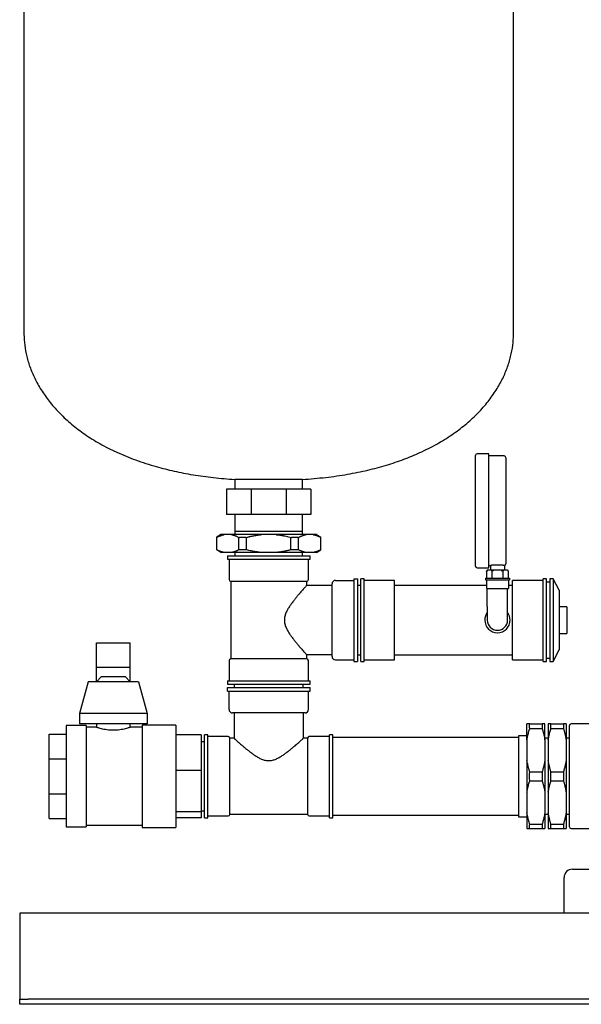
# Model space of a CAD drawing. Header units: millimetres. Extents: x 35 to 1292, y 13 to 964.
# Tile 1 of 4: x 35 to 368, y 13 to 596. Entities that reach past the tile are written whole.
import ezdxf

# ---------------------------------------------------------------- set-up
doc = ezdxf.new("R2010")
doc.units = ezdxf.units.MM

msp = doc.modelspace()

# ---------------------------------------------------------------- linework, layer by layer
at = {"color": 7, "linetype": 'Continuous', "lineweight": 25}
for p, q in [((37.49, 679.99), (37.49, 409.39)), ((327.49, 409.39), (327.49, 679.99)), ((312.99, 338.67), (305.99, 338.67)), ((312.99, 304.94), (312.99, 338.67)), ((304.99, 304.94), (304.99, 337.67)), ((321.99, 337.34), (312.99, 337.34)), ((322.99, 336.34), (322.99, 304.94)), ((162.49, 323.42), (162.49, 317.79)), ((174.84, 323.42), (162.49, 323.42)), ((202.49, 323.42), (174.84, 323.42)), ((202.49, 317.79), (202.49, 323.42)), ((157.49, 317.79), (157.49, 302.79)), ((172.14, 317.79), (157.49, 317.79)), ((172.14, 317.79), (172.14, 302.79)), ((192.85, 317.79), (172.14, 317.79)), ((192.85, 317.79), (192.85, 302.79)), ((207.49, 317.79), (192.85, 317.79)), ((207.49, 317.79), (207.49, 302.79)), ((304.99, 272.2), (304.99, 304.94)), ((312.99, 271.2), (312.99, 304.94)), ((322.99, 304.94), (322.99, 273.53)), ((172.14, 302.79), (157.49, 302.79)), ((162.49, 302.79), (162.49, 290.79)), ((162.49, 302.79), (162.49, 292.79)), ((192.85, 302.79), (172.14, 302.79)), ((207.49, 302.79), (192.85, 302.79)), ((202.49, 290.79), (202.49, 302.79)), ((202.49, 292.79), (202.49, 302.79)), ((162.49, 292.79), (174.84, 292.79)), ((174.84, 292.79), (202.49, 292.79)), ((154.16, 290.79), (151.55, 289.15)), ((151.66, 281.82), (151.66, 289.16)), ((156.08, 290.79), (154.16, 290.79)), ((160.4, 290.79), (156.08, 290.79)), ((178.17, 290.79), (160.4, 290.79)), ((164.82, 281.82), (164.82, 289.16)), ((169.32, 281.82), (169.32, 289.16)), ((186.81, 290.79), (178.17, 290.79)), ((204.58, 290.79), (186.81, 290.79)), ((195.66, 281.82), (195.66, 289.16)), ((200.16, 281.82), (200.16, 289.16)), ((208.9, 290.79), (204.58, 290.79)), ((210.82, 290.79), (208.9, 290.79)), ((210.82, 290.79), (213.32, 289.22)), ((213.32, 281.82), (213.32, 289.16)), ((154.16, 280.19), (151.66, 281.75)), ((156.08, 280.19), (154.16, 280.19)), ((160.4, 280.19), (156.08, 280.19)), ((178.17, 280.19), (160.4, 280.19)), ((162.49, 280.19), (162.49, 278.19)), ((186.81, 280.19), (178.17, 280.19)), ((204.58, 280.19), (186.81, 280.19)), ((202.49, 278.19), (202.49, 280.19)), ((208.9, 280.19), (204.58, 280.19)), ((210.82, 280.19), (208.9, 280.19)), ((210.82, 280.19), (213.43, 281.82)), ((157.99, 278.19), (157.99, 276.19)), ((157.99, 278.19), (182.49, 278.19)), ((157.99, 276.19), (182.49, 276.19)), ((158.99, 276.19), (158.99, 264.19)), ((182.49, 278.19), (206.99, 278.19)), ((182.49, 276.19), (206.99, 276.19)), ((205.99, 264.19), (205.99, 276.19)), ((206.99, 276.19), (206.99, 278.19)), ((305.99, 271.2), (312.99, 271.2)), ((312.06, 269.94), (311.53, 269)), ((311.54, 269), (311.54, 264.94)), ((312.06, 269.94), (312.16, 269.94)), ((312.16, 269.94), (314.14, 269.94)), ((312.99, 272.54), (313.89, 272.54)), ((313.89, 272.54), (313.89, 269.94)), ((314.14, 269.94), (316.02, 269.94)), ((314.76, 269), (314.76, 264.94)), ((316.02, 269.94), (319.96, 269.94)), ((319.96, 269.94), (321.84, 269.94)), ((321.22, 269), (321.22, 264.94)), ((321.84, 269.94), (323.82, 269.94)), ((322.09, 272.54), (322.09, 269.94)), ((323.82, 269.94), (323.92, 269.94)), ((323.92, 269.94), (324.44, 269)), ((324.44, 269), (324.44, 264.94)), ((159.99, 263.19), (159.99, 217.19)), ((159.99, 263.19), (182.49, 263.19)), ((182.49, 263.19), (204.99, 263.19)), ((204.99, 260.69), (204.99, 263.19)), ((221.99, 263.69), (232.99, 263.69)), ((232.99, 264.69), (234.99, 264.69)), ((232.99, 264.69), (232.99, 215.69)), ((234.99, 264.69), (234.99, 215.69)), ((238.99, 264.69), (236.99, 264.69)), ((236.99, 240.19), (236.99, 264.69)), ((238.99, 240.19), (238.99, 264.69)), ((256.99, 263.69), (238.99, 263.69)), ((256.99, 240.19), (256.99, 263.69)), ((310.89, 264.94), (310.89, 263.94)), ((310.89, 264.94), (325.09, 264.94)), ((310.89, 263.94), (325.09, 263.94)), ((311.45, 263.94), (311.45, 258.94)), ((324.53, 263.94), (324.53, 258.94)), ((325.09, 264.94), (325.09, 263.94)), ((344.99, 263.69), (326.99, 263.69)), ((326.99, 240.19), (326.99, 263.69)), ((346.99, 264.69), (344.99, 264.69)), ((344.99, 240.19), (344.99, 264.69)), ((346.99, 240.19), (346.99, 264.69)), ((349.09, 262.65), (346.99, 262.65)), ((350.96, 264.69), (349.09, 264.69)), ((349.09, 264.69), (349.09, 240.19)), ((354.5, 257.85), (350.96, 264.69)), ((350.96, 264.69), (350.96, 240.19)), ((219.99, 260.69), (204.99, 260.69)), ((219.99, 218.69), (219.99, 261.69)), ((236.99, 260.69), (234.99, 260.69)), ((311.45, 260.69), (256.99, 260.69)), ((311.45, 258.94), (324.53, 258.94)), ((311.99, 248.19), (311.99, 258.94)), ((323.99, 248.19), (323.99, 258.94)), ((326.99, 260.69), (324.53, 260.69)), ((354.5, 257.85), (354.5, 240.19)), ((311.99, 248.19), (311.99, 240.19)), ((323.99, 240.19), (323.99, 248.19)), ((359.03, 248.06), (354.5, 248.06)), ((359.03, 248.06), (359.03, 240.19)), ((236.99, 215.69), (236.99, 240.19)), ((238.99, 215.69), (238.99, 240.19)), ((256.99, 216.69), (256.99, 240.19)), ((326.99, 216.69), (326.99, 240.19)), ((344.99, 215.69), (344.99, 240.19)), ((346.99, 215.69), (346.99, 240.19)), ((349.09, 240.19), (349.09, 215.69)), ((350.96, 240.19), (350.96, 215.69)), ((354.5, 240.19), (354.5, 222.53)), ((359.03, 240.19), (359.03, 232.32)), ((354.5, 232.32), (359.03, 232.32)), ((80.42, 226.69), (100.42, 226.69)), ((80.42, 212.28), (80.42, 226.69)), ((100.42, 212.28), (100.42, 226.69)), ((350.96, 215.69), (354.5, 222.53)), ((158.99, 216.19), (158.99, 204.19)), ((182.49, 217.19), (159.99, 217.19)), ((204.99, 217.19), (182.49, 217.19)), ((204.99, 217.19), (204.99, 219.69)), ((219.99, 219.69), (204.99, 219.69)), ((205.99, 204.19), (205.99, 216.19)), ((221.99, 216.69), (232.99, 216.69)), ((234.99, 219.69), (236.99, 219.69)), ((238.99, 216.69), (256.99, 216.69)), ((256.99, 219.69), (326.99, 219.69)), ((326.99, 216.69), (344.99, 216.69)), ((346.99, 217.73), (349.09, 217.73)), ((80.42, 203.69), (80.42, 212.28)), ((80.42, 212.28), (100.42, 212.28)), ((100.42, 203.69), (100.42, 212.28)), ((232.99, 215.69), (234.99, 215.69)), ((236.99, 215.69), (238.99, 215.69)), ((344.99, 215.69), (346.99, 215.69)), ((349.09, 215.69), (350.96, 215.69)), ((83.42, 206.69), (80.42, 203.69)), ((83.42, 206.69), (90.42, 206.69)), ((90.42, 206.69), (97.42, 206.69)), ((100.42, 203.69), (97.42, 206.69)), ((157.99, 204.19), (157.99, 202.19)), ((157.99, 204.19), (182.49, 204.19)), ((182.49, 204.19), (206.99, 204.19)), ((206.99, 202.19), (206.99, 204.19)), ((75.42, 203.69), (70.42, 184.94)), ((105.42, 203.69), (75.42, 203.69)), ((105.42, 203.69), (110.42, 184.94)), ((157.99, 202.19), (182.49, 202.19)), ((157.99, 200.19), (206.99, 200.19)), ((157.99, 198.19), (157.99, 200.19)), ((161.99, 202.19), (161.99, 200.19)), ((182.49, 202.19), (206.99, 202.19)), ((202.99, 200.19), (202.99, 202.19)), ((206.99, 198.19), (206.99, 200.19)), ((157.99, 198.19), (206.99, 198.19)), ((158.99, 187.19), (158.99, 198.19)), ((205.99, 187.19), (205.99, 198.19)), ((110.42, 184.94), (70.42, 184.94)), ((70.42, 184.94), (70.42, 178.69)), ((110.42, 184.94), (110.42, 178.69)), ((203.99, 185.19), (160.99, 185.19)), ((161.99, 185.19), (161.99, 170.19)), ((202.99, 185.19), (202.99, 170.19)), ((74.42, 177.69), (62.42, 177.69)), ((62.42, 177.69), (62.42, 136.21)), ((110.42, 178.69), (70.42, 178.69)), ((74.42, 177.69), (74.42, 136.21)), ((80.42, 176.69), (74.42, 176.69)), ((80.42, 178.69), (80.42, 176.69)), ((100.42, 176.69), (100.42, 178.69)), ((107.49, 176.69), (100.42, 176.69)), ((127.49, 178.05), (107.49, 178.05)), ((107.49, 178.05), (107.49, 175.74)), ((107.49, 175.74), (107.49, 117.33)), ((127.49, 178.05), (127.49, 175.74)), ((127.49, 175.74), (127.49, 117.33)), ((335.49, 169.31), (335.49, 178.69)), ((337.11, 178.69), (344.47, 178.69)), ((337.11, 176.09), (344.47, 176.09)), ((346.09, 169.31), (346.09, 178.69)), ((348.09, 178.69), (348.09, 175.22)), ((348.09, 175.22), (348.09, 169.31)), ((349.71, 178.69), (357.07, 178.69)), ((349.71, 176.09), (357.07, 176.09)), ((358.69, 178.69), (358.69, 169.31)), ((360.69, 147.69), (360.69, 177.69)), ((373.69, 178.69), (361.69, 178.69)), ((52.42, 172.69), (62.42, 172.69)), ((52.42, 158.04), (52.42, 172.69)), ((142.49, 172.18), (127.49, 172.18)), ((142.49, 172.18), (142.49, 151.15)), ((146.49, 172.19), (144.49, 172.19)), ((144.49, 147.69), (144.49, 172.19)), ((146.49, 147.69), (146.49, 172.19)), ((158.49, 171.19), (146.49, 171.19)), ((161.99, 170.19), (159.49, 170.19)), ((159.49, 147.69), (159.49, 170.19)), ((205.49, 170.19), (202.99, 170.19)), ((205.49, 170.19), (205.49, 147.69)), ((218.49, 171.19), (206.49, 171.19)), ((220.49, 172.19), (218.49, 172.19)), ((218.49, 147.69), (218.49, 172.19)), ((220.49, 147.69), (220.49, 172.19)), ((330.49, 170.69), (220.49, 170.69)), ((335.49, 171.69), (330.49, 171.69)), ((330.49, 171.69), (330.49, 159.69)), ((335.49, 169.31), (335.49, 157.07)), ((348.09, 170.19), (346.09, 170.19)), ((346.09, 169.31), (346.09, 157.07)), ((348.09, 169.31), (348.09, 157.07)), ((360.69, 170.19), (358.69, 170.19)), ((358.69, 169.31), (358.69, 157.07)), ((144.49, 168.19), (142.49, 168.19)), ((52.42, 137.33), (52.42, 158.04)), ((52.42, 158.04), (62.42, 158.04)), ((330.49, 159.69), (330.49, 123.69)), ((335.49, 157.07), (335.49, 138.31)), ((346.09, 157.07), (346.09, 138.31)), ((348.09, 157.07), (348.09, 138.31)), ((358.69, 157.07), (358.69, 138.31)), ((142.49, 151.15), (127.49, 151.15)), ((142.49, 151.15), (142.49, 126.65)), ((144.49, 123.19), (144.49, 147.69)), ((146.49, 123.19), (146.49, 147.69)), ((159.49, 125.19), (159.49, 147.69)), ((205.49, 147.69), (205.49, 125.19)), ((218.49, 123.19), (218.49, 147.69)), ((220.49, 123.19), (220.49, 147.69)), ((337.11, 150.29), (344.47, 150.29)), ((349.71, 150.29), (357.07, 150.29)), ((360.69, 117.69), (360.69, 147.69)), ((337.11, 145.09), (344.47, 145.09)), ((349.71, 145.09), (357.07, 145.09)), ((52.42, 122.69), (52.42, 137.33)), ((52.42, 137.33), (62.42, 137.33)), ((62.42, 136.21), (62.42, 117.69)), ((74.42, 136.21), (74.42, 117.69)), ((335.49, 138.31), (335.49, 126.07)), ((346.09, 138.31), (346.09, 126.07)), ((348.09, 138.31), (348.09, 126.07)), ((358.69, 138.31), (358.69, 126.07)), ((52.42, 122.69), (62.42, 122.69)), ((142.49, 126.65), (127.49, 126.65)), ((142.49, 123.19), (127.49, 123.19)), ((142.49, 127.19), (144.49, 127.19)), ((142.49, 126.65), (142.49, 123.19)), ((144.49, 123.19), (146.49, 123.19)), ((146.49, 124.19), (158.49, 124.19)), ((159.49, 125.19), (205.49, 125.19)), ((206.49, 124.19), (218.49, 124.19)), ((218.49, 123.19), (220.49, 123.19)), ((220.49, 124.69), (330.49, 124.69)), ((330.49, 123.69), (335.49, 123.69)), ((335.49, 126.07), (335.49, 116.69)), ((346.09, 126.07), (346.09, 116.69)), ((346.09, 125.19), (348.09, 125.19)), ((348.09, 126.07), (348.09, 116.69)), ((358.69, 126.07), (358.69, 116.69)), ((358.69, 125.19), (360.69, 125.19)), ((62.42, 117.69), (74.42, 117.69)), ((74.42, 118.69), (107.49, 118.69)), ((107.49, 117.33), (127.49, 117.33)), ((337.11, 119.29), (344.47, 119.29)), ((337.11, 116.69), (344.47, 116.69)), ((349.71, 119.29), (357.07, 119.29)), ((349.71, 116.69), (357.07, 116.69)), ((361.69, 116.69), (373.69, 116.69)), ((357.44, 66.69), (357.44, 87.69)), ((362.44, 92.69), (382.64, 92.69)), ((834.94, 66.69), (34.94, 66.69)), ((34.94, 66.69), (34.94, 61.69)), ((34.94, 61.69), (34.94, 17.69)), ((34.94, 17.69), (34.94, 15.69)), ((34.94, 12.69), (34.94, 15.69)), ((34.94, 15.69), (39.94, 15.69)), ((39.94, 12.69), (34.94, 12.69)), ((829.94, 15.69), (39.94, 15.69)), ((829.94, 12.69), (39.94, 12.69))]:
    msp.add_line(p, q, dxfattribs=at)
for centre, radius, start, end in [((305.99, 337.67), 1, 90, 180), ((321.99, 336.34), 1, 0, 90), ((305.99, 272.2), 1, 180, 270), ((159.99, 264.19), 1, 180, 270), ((204.99, 264.19), 1, 270, 0), ((221.99, 261.69), 2, 90, 180), ((317.99, 240.19), 7.5, 143.1301, 180), ((317.99, 240.19), 7.5, 180, 0), ((317.99, 240.19), 6, 180, 270), ((317.99, 240.19), 6, 270, 0), ((317.99, 240.19), 7.5, 0, 36.8699), ((159.99, 216.19), 1, 90, 180), ((204.99, 216.19), 1, 360, 90), ((221.99, 218.69), 2, 180, 270), ((160.99, 187.19), 2, 180, 270), ((203.99, 187.19), 2, 270, 0), ((361.69, 177.69), 1, 90, 180), ((158.49, 170.19), 1, 0, 90), ((206.49, 170.19), 1, 90, 180), ((158.49, 125.19), 1, 270, 0), ((206.49, 125.19), 1, 180, 270), ((361.69, 117.69), 1, 180, 270), ((362.44, 87.69), 5, 90, 180)]:
    msp.add_arc(centre, radius, start, end, dxfattribs=at)
for points, knots in [([(37.49, 409.39), (37.57, 407.23), (37.74, 402.8), (39.05, 396.1), (41.17, 389.25), (44.21, 382.34), (48.17, 375.48), (53.06, 368.75), (58.89, 362.23), (65.73, 355.95), (73.61, 349.99), (82.56, 344.41), (92.62, 339.31), (103.8, 334.74), (115.18, 331.1), (126.57, 328.26), (137.85, 326.1), (149.9, 324.41), (158.21, 323.76), (162.49, 323.42)], [0, 0, 0, 0, 0.0390028, 0.0799687, 0.1230441, 0.1683985, 0.2162355, 0.2658719, 0.3184124, 0.3741728, 0.4335095, 0.4968163, 0.5645194, 0.6370728, 0.714953, 0.7802079, 0.8493008, 0.9224809, 1, 1, 1, 1]), ([(202.49, 323.42), (207.1, 323.79), (216.03, 324.5), (228.95, 326.4), (240.97, 328.82), (252.11, 331.79), (262.41, 335.24), (272.37, 339.34), (281.92, 344.14), (290.93, 349.69), (298.86, 355.63), (305.8, 361.94), (311.76, 368.54), (316.74, 375.36), (320.74, 382.27), (323.8, 389.2), (325.92, 396.07), (327.24, 402.79), (327.41, 407.23), (327.49, 409.39)], [0, 0, 0, 0, 0.08352, 0.1620035, 0.2357672, 0.3051241, 0.3703813, 0.431839, 0.4997825, 0.5633067, 0.6228395, 0.6787764, 0.732519, 0.783228, 0.831195, 0.8766666, 0.919848, 0.96091, 1, 1, 1, 1]), ([(151.66, 289.16), (151.78, 289.22), (152.03, 289.35), (152.4, 289.53), (152.76, 289.7), (153.13, 289.87), (153.49, 290.02), (153.92, 290.18), (154.42, 290.36), (154.97, 290.53), (155.53, 290.67), (155.9, 290.75), (156.08, 290.79)], [0, 0, 0, 0, 0.085137, 0.169535, 0.253266, 0.336402, 0.419022, 0.501207, 0.627393, 0.75234, 0.876414, 1, 1, 1, 1]), ([(160.4, 290.79), (160.51, 290.77), (160.72, 290.72), (161.04, 290.65), (161.36, 290.57), (161.67, 290.48), (161.99, 290.38), (162.31, 290.27), (162.77, 290.11), (163.36, 289.87), (164.09, 289.54), (164.58, 289.28), (164.82, 289.16)], [0, 0, 0, 0, 0.070882, 0.141864, 0.21302, 0.284423, 0.356144, 0.428251, 0.500812, 0.664927, 0.831123, 1, 1, 1, 1]), ([(164.82, 289.16), (165.01, 289.17), (165.39, 289.19), (165.95, 289.21), (166.51, 289.22), (167.26, 289.23), (168.2, 289.21), (168.95, 289.18), (169.32, 289.16)], [0, 0, 0, 0, 0.125139, 0.250099, 0.37501, 0.500005, 0.749902, 1, 1, 1, 1]), ([(169.32, 289.16), (169.57, 289.22), (170.07, 289.35), (170.8, 289.53), (171.54, 289.71), (172.27, 289.87), (173, 290.02), (173.86, 290.18), (174.84, 290.36), (175.95, 290.53), (177.06, 290.67), (177.8, 290.75), (178.17, 290.79)], [0, 0, 0, 0, 0.085319, 0.169885, 0.253771, 0.33705, 0.419801, 0.502105, 0.628012, 0.752717, 0.876586, 1, 1, 1, 1]), ([(186.81, 290.79), (187.02, 290.77), (187.45, 290.72), (188.09, 290.65), (188.72, 290.57), (189.36, 290.48), (190, 290.38), (190.64, 290.27), (191.55, 290.1), (192.74, 289.87), (194.2, 289.53), (195.17, 289.28), (195.66, 289.16)], [0, 0, 0, 0, 0.071073, 0.142242, 0.21358, 0.285162, 0.357059, 0.429339, 0.502072, 0.665765, 0.831543, 1, 1, 1, 1]), ([(195.66, 289.16), (195.84, 289.17), (196.22, 289.19), (196.78, 289.21), (197.34, 289.22), (198.09, 289.23), (199.03, 289.21), (199.78, 289.18), (200.16, 289.16)], [0, 0, 0, 0, 0.125139, 0.250099, 0.37501, 0.500005, 0.749902, 1, 1, 1, 1]), ([(200.16, 289.16), (200.28, 289.22), (200.53, 289.35), (200.89, 289.53), (201.26, 289.7), (201.63, 289.87), (201.99, 290.02), (202.42, 290.18), (202.91, 290.36), (203.47, 290.53), (204.02, 290.67), (204.39, 290.75), (204.58, 290.79)], [0, 0, 0, 0, 0.085137, 0.169535, 0.253266, 0.336402, 0.419022, 0.501207, 0.627393, 0.75234, 0.876414, 1, 1, 1, 1]), ([(208.9, 290.79), (209.01, 290.77), (209.22, 290.72), (209.54, 290.65), (209.85, 290.57), (210.17, 290.48), (210.49, 290.38), (210.81, 290.27), (211.27, 290.11), (211.86, 289.87), (212.59, 289.54), (213.08, 289.28), (213.32, 289.16)], [0, 0, 0, 0, 0.070882, 0.141864, 0.21302, 0.284423, 0.356144, 0.428251, 0.500812, 0.664927, 0.831123, 1, 1, 1, 1]), ([(156.08, 280.19), (155.97, 280.21), (155.76, 280.25), (155.45, 280.32), (155.13, 280.41), (154.81, 280.5), (154.49, 280.6), (154.17, 280.7), (153.71, 280.87), (153.12, 281.11), (152.39, 281.44), (151.9, 281.69), (151.66, 281.82)], [0, 0, 0, 0, 0.070882, 0.141864, 0.21302, 0.284423, 0.356144, 0.428251, 0.500812, 0.664927, 0.831123, 1, 1, 1, 1]), ([(164.82, 281.82), (164.7, 281.75), (164.45, 281.62), (164.09, 281.44), (163.72, 281.27), (163.35, 281.11), (162.99, 280.96), (162.56, 280.79), (162.07, 280.62), (161.51, 280.45), (160.96, 280.3), (160.59, 280.22), (160.4, 280.19)], [0, 0, 0, 0, 0.085137, 0.169535, 0.253266, 0.336402, 0.419022, 0.501207, 0.627393, 0.75234, 0.876414, 1, 1, 1, 1]), ([(169.32, 281.82), (169.14, 281.81), (168.76, 281.79), (168.2, 281.77), (167.64, 281.75), (166.89, 281.75), (165.95, 281.76), (165.2, 281.8), (164.82, 281.82)], [0, 0, 0, 0, 0.125139, 0.250099, 0.37501, 0.500005, 0.749902, 1, 1, 1, 1]), ([(178.17, 280.19), (177.96, 280.21), (177.53, 280.25), (176.89, 280.32), (176.26, 280.41), (175.62, 280.5), (174.98, 280.6), (174.34, 280.71), (173.43, 280.87), (172.24, 281.11), (170.78, 281.44), (169.81, 281.69), (169.32, 281.82)], [0, 0, 0, 0, 0.071073, 0.142242, 0.21358, 0.285162, 0.357059, 0.429339, 0.502072, 0.665765, 0.831543, 1, 1, 1, 1]), ([(195.66, 281.82), (195.41, 281.75), (194.92, 281.62), (194.18, 281.44), (193.44, 281.27), (192.71, 281.11), (191.98, 280.96), (191.12, 280.79), (190.14, 280.62), (189.03, 280.45), (187.92, 280.3), (187.18, 280.22), (186.81, 280.19)], [0, 0, 0, 0, 0.085319, 0.169885, 0.253771, 0.33705, 0.419801, 0.502105, 0.628012, 0.752717, 0.876586, 1, 1, 1, 1]), ([(200.16, 281.82), (199.97, 281.81), (199.59, 281.79), (199.03, 281.77), (198.47, 281.75), (197.72, 281.75), (196.78, 281.76), (196.03, 281.8), (195.66, 281.82)], [0, 0, 0, 0, 0.125139, 0.250099, 0.37501, 0.500005, 0.749902, 1, 1, 1, 1]), ([(204.58, 280.19), (204.47, 280.21), (204.26, 280.25), (203.94, 280.32), (203.62, 280.41), (203.31, 280.5), (202.99, 280.6), (202.67, 280.7), (202.21, 280.87), (201.62, 281.11), (200.89, 281.44), (200.4, 281.69), (200.16, 281.82)], [0, 0, 0, 0, 0.070882, 0.141864, 0.21302, 0.284423, 0.356144, 0.428251, 0.500812, 0.664927, 0.831123, 1, 1, 1, 1]), ([(213.32, 281.82), (213.2, 281.75), (212.95, 281.62), (212.58, 281.44), (212.22, 281.27), (211.85, 281.11), (211.49, 280.96), (211.06, 280.79), (210.57, 280.62), (210.01, 280.45), (209.45, 280.3), (209.08, 280.22), (208.9, 280.19)], [0, 0, 0, 0, 0.085137, 0.1695354, 0.2532659, 0.3364024, 0.4190224, 0.5012069, 0.6273935, 0.7523402, 0.8764143, 1, 1, 1, 1]), ([(311.54, 269), (311.58, 269.08), (311.66, 269.22), (311.79, 269.43), (311.91, 269.61), (312.04, 269.78), (312.12, 269.89), (312.16, 269.94)], [0, 0, 0, 0, 0.215488, 0.422729, 0.622191, 0.81441, 1, 1, 1, 1]), ([(321.99, 272.55), (321.98, 272.55), (321.95, 272.56), (321.89, 272.56), (321.82, 272.57), (321.74, 272.58), (321.64, 272.59), (321.54, 272.6), (321.4, 272.62), (321.2, 272.64), (320.94, 272.66), (320.65, 272.69), (320.25, 272.72), (319.73, 272.75), (318.79, 272.79), (317.53, 272.81), (316.32, 272.76), (315.47, 272.7), (314.9, 272.65), (314.46, 272.61), (314.19, 272.57), (314.04, 272.56), (313.95, 272.55), (313.9, 272.54), (313.9, 272.54), (313.89, 272.54)], [0, 0, 0, 0, 0.015954, 0.032552, 0.049793, 0.067679, 0.086209, 0.105384, 0.125205, 0.152414, 0.187999, 0.225932, 0.250396, 0.317634, 0.375469, 0.500057, 0.624681, 0.687087, 0.749789, 0.8197, 0.87484, 0.907233, 0.938889, 0.96981, 1, 1, 1, 1]), ([(314.14, 269.94), (314.17, 269.9), (314.24, 269.81), (314.34, 269.67), (314.45, 269.52), (314.55, 269.36), (314.66, 269.19), (314.73, 269.07), (314.76, 269)], [0, 0, 0, 0, 0.1542172, 0.3129618, 0.4766013, 0.6454643, 0.8198439, 1, 1, 1, 1]), ([(314.76, 269), (314.85, 269.08), (315.01, 269.22), (315.27, 269.43), (315.52, 269.61), (315.77, 269.78), (315.94, 269.89), (316.02, 269.94)], [0, 0, 0, 0, 0.215488, 0.422729, 0.622191, 0.81441, 1, 1, 1, 1]), ([(319.96, 269.94), (320.03, 269.9), (320.17, 269.81), (320.38, 269.67), (320.59, 269.52), (320.8, 269.36), (321.01, 269.19), (321.15, 269.07), (321.22, 269)], [0, 0, 0, 0, 0.154217, 0.312962, 0.476601, 0.645464, 0.819844, 1, 1, 1, 1]), ([(321.22, 269), (321.26, 269.08), (321.34, 269.22), (321.47, 269.43), (321.59, 269.61), (321.72, 269.78), (321.8, 269.89), (321.84, 269.94)], [0, 0, 0, 0, 0.215488, 0.422729, 0.622191, 0.81441, 1, 1, 1, 1]), ([(322.09, 272.54), (322.09, 272.54), (322.08, 272.54), (322.07, 272.54), (322.05, 272.54), (322.03, 272.55), (322, 272.55), (321.99, 272.55)], [0, 0, 0, 0, 0.197428, 0.396136, 0.59613, 0.797417, 1, 1, 1, 1]), ([(322.09, 272.54), (322.2, 272.56), (322.45, 272.61), (322.75, 272.85), (322.95, 273.17), (322.98, 273.41), (322.99, 273.53)], [0, 0, 0, 0, 0.241319, 0.5, 0.758681, 1, 1, 1, 1]), ([(323.82, 269.94), (323.85, 269.9), (323.92, 269.81), (324.02, 269.67), (324.13, 269.52), (324.23, 269.36), (324.34, 269.19), (324.41, 269.07), (324.44, 269)], [0, 0, 0, 0, 0.154217, 0.312962, 0.476601, 0.645464, 0.819844, 1, 1, 1, 1]), ([(204.99, 260.69), (204.99, 260.69), (204.99, 260.68), (204.98, 260.67), (204.96, 260.65), (204.94, 260.63), (204.9, 260.59), (204.86, 260.55), (204.82, 260.5), (204.77, 260.44), (204.71, 260.38), (204.64, 260.3), (204.46, 260.1), (204.08, 259.69), (203.4, 258.93), (202.56, 257.99), (201.63, 256.93), (200.57, 255.71), (199.46, 254.4), (198.27, 252.96), (197.22, 251.64), (196.42, 250.59), (195.63, 249.5), (194.7, 248.17), (193.6, 246.36), (192.63, 244.43), (192.05, 242.68), (191.8, 241.22), (191.74, 240.12), (191.82, 239.02), (192.01, 237.95), (192.32, 236.89), (192.84, 235.53), (193.65, 233.91), (194.76, 232.12), (195.67, 230.8), (196.47, 229.73), (197.26, 228.68), (198.31, 227.36), (199.49, 225.93), (200.6, 224.63), (201.64, 223.43), (202.57, 222.37), (203.41, 221.43), (204.09, 220.68), (204.49, 220.24), (204.7, 220.01), (204.81, 219.89), (204.89, 219.8), (204.95, 219.73), (204.98, 219.69), (204.99, 219.69), (204.99, 219.69)], [0, 0, 0, 0, 0.005619, 0.011247, 0.016883, 0.022532, 0.028193, 0.033869, 0.039561, 0.045272, 0.051002, 0.056754, 0.062529, 0.093238, 0.125246, 0.155619, 0.187967, 0.217615, 0.250268, 0.281655, 0.312937, 0.332698, 0.344125, 0.375392, 0.406831, 0.438207, 0.469557, 0.485493, 0.500978, 0.516334, 0.532191, 0.547297, 0.563568, 0.594812, 0.626129, 0.657214, 0.668201, 0.68828, 0.719497, 0.750745, 0.783144, 0.812603, 0.844826, 0.875095, 0.906999, 0.937615, 0.94816, 0.958632, 0.969042, 0.979399, 0.989715, 1, 1, 1, 1]), ([(90.42, 174.91), (89.76, 174.92), (88.44, 174.95), (86.55, 175.16), (84.82, 175.46), (83.3, 175.81), (82.06, 176.16), (81.12, 176.45), (80.58, 176.63), (80.36, 176.71), (80.42, 176.69), (80.42, 176.69)], [0, 0, 0, 0, 0.124879, 0.250174, 0.374911, 0.500207, 0.625168, 0.749993, 0.87517, 0.999704, 1, 1, 1, 1]), ([(100.42, 176.69), (100.42, 176.69), (100.49, 176.71), (100.26, 176.63), (99.72, 176.45), (98.78, 176.16), (97.53, 175.81), (96.02, 175.46), (94.29, 175.16), (92.4, 174.95), (91.08, 174.92), (90.42, 174.91)], [0, 0, 0, 0, 0.000145, 0.124769, 0.250045, 0.375241, 0.500058, 0.625419, 0.749974, 0.875187, 1, 1, 1, 1]), ([(337.11, 178.69), (337.04, 178.69), (336.9, 178.69), (336.71, 178.69), (336.52, 178.69), (336.34, 178.69), (336.14, 178.69), (335.91, 178.69), (335.68, 178.69), (335.55, 178.69), (335.49, 178.69)], [0, 0, 0, 0, 0.101793, 0.202742, 0.302922, 0.402409, 0.501287, 0.6691, 0.835169, 1, 1, 1, 1]), ([(335.49, 169.31), (335.52, 169.5), (335.58, 169.88), (335.69, 170.45), (335.8, 171.01), (335.92, 171.59), (336.04, 172.16), (336.22, 172.91), (336.46, 173.85), (336.77, 174.97), (337, 175.71), (337.11, 176.09)], [0, 0, 0, 0, 0.082774, 0.165787, 0.249104, 0.332792, 0.416913, 0.501527, 0.6657, 0.831739, 1, 1, 1, 1]), ([(337.11, 176.09), (337.1, 176.21), (337.08, 176.46), (337.06, 176.83), (337.05, 177.2), (337.05, 177.57), (337.06, 177.94), (337.08, 178.32), (337.1, 178.56), (337.11, 178.69)], [0, 0, 0, 0, 0.143257, 0.286114, 0.428731, 0.571269, 0.713886, 0.856743, 1, 1, 1, 1]), ([(346.09, 178.69), (346.06, 178.69), (346, 178.69), (345.89, 178.69), (345.78, 178.69), (345.66, 178.69), (345.54, 178.69), (345.36, 178.69), (345.12, 178.69), (344.81, 178.69), (344.58, 178.69), (344.47, 178.69)], [0, 0, 0, 0, 0.082557, 0.165356, 0.248463, 0.331942, 0.415856, 0.500267, 0.664868, 0.831326, 1, 1, 1, 1]), ([(344.47, 178.69), (344.48, 178.56), (344.5, 178.32), (344.52, 177.94), (344.53, 177.57), (344.53, 177.2), (344.52, 176.83), (344.5, 176.46), (344.48, 176.21), (344.47, 176.09)], [0, 0, 0, 0, 0.143257, 0.286114, 0.428731, 0.571269, 0.713886, 0.856743, 1, 1, 1, 1]), ([(344.47, 176.09), (344.54, 175.86), (344.68, 175.41), (344.87, 174.73), (345.06, 174.05), (345.24, 173.38), (345.45, 172.56), (345.67, 171.57), (345.9, 170.44), (346.03, 169.69), (346.09, 169.31)], [0, 0, 0, 0, 0.101872, 0.202893, 0.303138, 0.402686, 0.501619, 0.669297, 0.835256, 1, 1, 1, 1]), ([(349.71, 178.69), (349.64, 178.69), (349.5, 178.69), (349.31, 178.69), (349.12, 178.69), (348.94, 178.69), (348.74, 178.69), (348.51, 178.69), (348.28, 178.69), (348.15, 178.69), (348.09, 178.69)], [0, 0, 0, 0, 0.101793, 0.202742, 0.302922, 0.402409, 0.501287, 0.6691, 0.835169, 1, 1, 1, 1]), ([(348.09, 169.31), (348.12, 169.5), (348.18, 169.88), (348.29, 170.44), (348.4, 171.01), (348.52, 171.58), (348.64, 172.15), (348.82, 172.9), (349.06, 173.84), (349.37, 174.96), (349.6, 175.71), (349.71, 176.09)], [0, 0, 0, 0, 0.082557, 0.165356, 0.248463, 0.331942, 0.415856, 0.500267, 0.664868, 0.831326, 1, 1, 1, 1]), ([(349.65, 177.39), (349.65, 177.5), (349.66, 177.71), (349.67, 178.04), (349.69, 178.36), (349.7, 178.58), (349.71, 178.69)], [0, 0, 0, 0, 0.2499117, 0.4997402, 0.7496987, 1, 1, 1, 1]), ([(358.69, 178.69), (358.66, 178.69), (358.6, 178.69), (358.49, 178.69), (358.38, 178.69), (358.26, 178.69), (358.14, 178.69), (357.96, 178.69), (357.72, 178.69), (357.41, 178.69), (357.18, 178.69), (357.07, 178.69)], [0, 0, 0, 0, 0.082557, 0.165356, 0.248463, 0.331942, 0.415856, 0.500267, 0.664868, 0.831326, 1, 1, 1, 1]), ([(357.07, 178.69), (357.08, 178.56), (357.1, 178.32), (357.12, 177.94), (357.13, 177.57), (357.13, 177.2), (357.12, 176.83), (357.1, 176.46), (357.08, 176.21), (357.07, 176.09)], [0, 0, 0, 0, 0.1432567, 0.2861141, 0.4287314, 0.5712686, 0.7138859, 0.8567433, 1, 1, 1, 1]), ([(357.07, 176.09), (357.14, 175.86), (357.28, 175.41), (357.47, 174.73), (357.66, 174.06), (357.84, 173.38), (358.04, 172.56), (358.27, 171.58), (358.5, 170.44), (358.63, 169.69), (358.69, 169.31)], [0, 0, 0, 0, 0.101793, 0.202742, 0.302922, 0.402409, 0.501287, 0.6691, 0.835169, 1, 1, 1, 1]), ([(161.99, 170.19), (161.99, 170.19), (161.99, 170.18), (162, 170.17), (162.02, 170.16), (162.05, 170.13), (162.09, 170.1), (162.13, 170.06), (162.18, 170.02), (162.24, 169.96), (162.3, 169.9), (162.38, 169.84), (162.57, 169.66), (162.99, 169.28), (163.75, 168.6), (164.69, 167.76), (165.75, 166.82), (166.96, 165.77), (168.28, 164.65), (169.71, 163.47), (171.04, 162.42), (172.09, 161.62), (173.17, 160.82), (174.51, 159.9), (176.31, 158.79), (178.25, 157.83), (180, 157.24), (181.46, 157), (182.56, 156.94), (183.66, 157.01), (184.73, 157.21), (185.79, 157.51), (187.15, 158.03), (188.76, 158.85), (190.55, 159.95), (191.87, 160.87), (192.95, 161.66), (194, 162.46), (195.32, 163.51), (196.75, 164.69), (198.05, 165.79), (199.25, 166.84), (200.31, 167.77), (201.24, 168.61), (202, 169.28), (202.44, 169.68), (202.67, 169.9), (202.79, 170), (202.88, 170.08), (202.94, 170.14), (202.98, 170.18), (202.99, 170.18), (202.99, 170.19)], [0, 0, 0, 0, 0.005619, 0.011247, 0.016883, 0.022532, 0.028193, 0.033869, 0.039561, 0.045272, 0.051002, 0.056754, 0.062529, 0.093238, 0.125246, 0.155619, 0.187967, 0.217615, 0.250268, 0.281655, 0.312937, 0.332698, 0.344125, 0.375392, 0.406831, 0.438207, 0.469557, 0.485493, 0.500978, 0.516334, 0.532191, 0.547297, 0.563568, 0.594812, 0.626129, 0.657214, 0.668201, 0.68828, 0.719497, 0.750745, 0.783144, 0.812603, 0.844826, 0.875095, 0.906999, 0.937615, 0.94816, 0.958632, 0.969042, 0.979399, 0.989715, 1, 1, 1, 1]), ([(337.11, 150.29), (337.04, 150.51), (336.9, 150.97), (336.71, 151.64), (336.52, 152.32), (336.34, 152.99), (336.14, 153.82), (335.91, 154.8), (335.68, 155.93), (335.55, 156.69), (335.49, 157.07)], [0, 0, 0, 0, 0.101872, 0.202893, 0.303138, 0.402686, 0.501619, 0.669297, 0.835256, 1, 1, 1, 1]), ([(346.09, 157.07), (346.06, 156.88), (346, 156.5), (345.89, 155.93), (345.78, 155.36), (345.66, 154.79), (345.54, 154.22), (345.36, 153.46), (345.12, 152.53), (344.81, 151.41), (344.58, 150.66), (344.47, 150.29)], [0, 0, 0, 0, 0.082774, 0.165787, 0.249104, 0.332792, 0.416913, 0.501527, 0.6657, 0.831739, 1, 1, 1, 1]), ([(349.71, 150.29), (349.64, 150.51), (349.5, 150.96), (349.31, 151.64), (349.12, 152.32), (348.94, 152.99), (348.74, 153.82), (348.51, 154.8), (348.28, 155.93), (348.15, 156.69), (348.09, 157.07)], [0, 0, 0, 0, 0.101793, 0.202742, 0.302922, 0.402409, 0.501287, 0.6691, 0.835169, 1, 1, 1, 1]), ([(358.69, 157.07), (358.66, 156.88), (358.6, 156.5), (358.49, 155.93), (358.38, 155.36), (358.26, 154.79), (358.14, 154.22), (357.96, 153.47), (357.72, 152.53), (357.41, 151.41), (357.18, 150.66), (357.07, 150.29)], [0, 0, 0, 0, 0.082557, 0.165356, 0.248463, 0.331942, 0.415856, 0.500267, 0.664868, 0.831326, 1, 1, 1, 1]), ([(337.11, 145.09), (337.1, 145.34), (337.08, 145.83), (337.06, 146.57), (337.05, 147.32), (337.05, 148.06), (337.06, 148.8), (337.08, 149.54), (337.1, 150.04), (337.11, 150.29)], [0, 0, 0, 0, 0.143257, 0.286114, 0.428731, 0.571269, 0.713886, 0.856743, 1, 1, 1, 1]), ([(344.47, 150.29), (344.48, 150.04), (344.5, 149.54), (344.52, 148.8), (344.53, 148.06), (344.53, 147.32), (344.52, 146.57), (344.5, 145.83), (344.48, 145.34), (344.47, 145.09)], [0, 0, 0, 0, 0.143257, 0.286114, 0.428731, 0.571269, 0.713886, 0.856743, 1, 1, 1, 1]), ([(349.71, 145.09), (349.7, 145.34), (349.68, 145.83), (349.66, 146.57), (349.65, 147.32), (349.65, 148.06), (349.66, 148.8), (349.68, 149.54), (349.7, 150.04), (349.71, 150.29)], [0, 0, 0, 0, 0.143257, 0.286114, 0.428731, 0.571269, 0.713886, 0.856743, 1, 1, 1, 1]), ([(357.07, 150.29), (357.08, 150.04), (357.1, 149.54), (357.12, 148.8), (357.13, 148.06), (357.13, 147.32), (357.12, 146.57), (357.1, 145.83), (357.08, 145.34), (357.07, 145.09)], [0, 0, 0, 0, 0.143257, 0.286114, 0.428731, 0.571269, 0.713886, 0.856743, 1, 1, 1, 1]), ([(335.49, 138.31), (335.52, 138.5), (335.58, 138.88), (335.69, 139.44), (335.8, 140.01), (335.92, 140.58), (336.04, 141.15), (336.22, 141.9), (336.46, 142.84), (336.77, 143.96), (337, 144.71), (337.11, 145.09)], [0, 0, 0, 0, 0.082557, 0.165356, 0.248463, 0.331942, 0.415856, 0.500267, 0.664868, 0.831326, 1, 1, 1, 1]), ([(344.47, 145.09), (344.54, 144.86), (344.68, 144.41), (344.87, 143.73), (345.06, 143.06), (345.24, 142.38), (345.44, 141.56), (345.67, 140.58), (345.9, 139.44), (346.03, 138.69), (346.09, 138.31)], [0, 0, 0, 0, 0.101793, 0.202742, 0.302922, 0.402409, 0.501287, 0.6691, 0.835169, 1, 1, 1, 1]), ([(348.09, 138.31), (348.12, 138.5), (348.18, 138.88), (348.29, 139.45), (348.4, 140.01), (348.52, 140.59), (348.64, 141.16), (348.82, 141.91), (349.06, 142.85), (349.37, 143.97), (349.6, 144.71), (349.71, 145.09)], [0, 0, 0, 0, 0.082774, 0.165787, 0.249104, 0.332792, 0.416913, 0.501527, 0.6657, 0.831739, 1, 1, 1, 1]), ([(357.07, 145.09), (357.14, 144.86), (357.28, 144.41), (357.47, 143.73), (357.66, 143.05), (357.84, 142.38), (358.05, 141.56), (358.27, 140.57), (358.5, 139.44), (358.63, 138.69), (358.69, 138.31)], [0, 0, 0, 0, 0.101872, 0.202893, 0.303138, 0.402686, 0.501619, 0.669297, 0.835256, 1, 1, 1, 1]), ([(337.11, 119.29), (337.04, 119.51), (336.9, 119.96), (336.71, 120.64), (336.52, 121.32), (336.34, 121.99), (336.14, 122.82), (335.91, 123.8), (335.68, 124.93), (335.55, 125.69), (335.49, 126.07)], [0, 0, 0, 0, 0.101793, 0.202742, 0.302922, 0.402409, 0.501287, 0.6691, 0.835169, 1, 1, 1, 1]), ([(346.09, 126.07), (346.06, 125.88), (346, 125.5), (345.89, 124.93), (345.78, 124.36), (345.66, 123.79), (345.54, 123.22), (345.36, 122.47), (345.12, 121.53), (344.81, 120.41), (344.58, 119.66), (344.47, 119.29)], [0, 0, 0, 0, 0.082557, 0.165356, 0.248463, 0.331942, 0.415856, 0.500267, 0.664868, 0.831326, 1, 1, 1, 1]), ([(349.71, 119.29), (349.64, 119.51), (349.5, 119.97), (349.31, 120.64), (349.12, 121.32), (348.94, 121.99), (348.74, 122.82), (348.51, 123.8), (348.28, 124.93), (348.15, 125.69), (348.09, 126.07)], [0, 0, 0, 0, 0.101872, 0.202893, 0.303138, 0.402686, 0.501619, 0.669297, 0.835256, 1, 1, 1, 1]), ([(358.69, 126.07), (358.66, 125.88), (358.6, 125.5), (358.49, 124.93), (358.38, 124.36), (358.26, 123.79), (358.14, 123.22), (357.96, 122.46), (357.72, 121.53), (357.41, 120.41), (357.18, 119.66), (357.07, 119.29)], [0, 0, 0, 0, 0.0827742, 0.1657867, 0.2491043, 0.3327919, 0.4169126, 0.5015275, 0.6657002, 0.8317389, 1, 1, 1, 1]), ([(335.49, 116.69), (335.52, 116.69), (335.58, 116.69), (335.69, 116.69), (335.8, 116.69), (335.92, 116.69), (336.04, 116.69), (336.22, 116.69), (336.46, 116.69), (336.77, 116.69), (337, 116.69), (337.11, 116.69)], [0, 0, 0, 0, 0.082557, 0.165356, 0.248463, 0.331942, 0.415856, 0.500267, 0.664868, 0.831326, 1, 1, 1, 1]), ([(337.11, 116.69), (337.1, 116.81), (337.08, 117.06), (337.06, 117.43), (337.05, 117.8), (337.05, 118.17), (337.06, 118.54), (337.08, 118.91), (337.1, 119.16), (337.11, 119.29)], [0, 0, 0, 0, 0.143257, 0.286114, 0.428731, 0.571269, 0.713886, 0.856743, 1, 1, 1, 1]), ([(344.47, 119.29), (344.48, 119.16), (344.5, 118.91), (344.52, 118.54), (344.53, 118.17), (344.53, 117.8), (344.52, 117.43), (344.5, 117.06), (344.48, 116.81), (344.47, 116.69)], [0, 0, 0, 0, 0.143257, 0.286114, 0.428731, 0.571269, 0.713886, 0.856743, 1, 1, 1, 1]), ([(344.47, 116.69), (344.54, 116.69), (344.68, 116.69), (344.87, 116.69), (345.06, 116.69), (345.24, 116.69), (345.44, 116.69), (345.67, 116.69), (345.9, 116.69), (346.03, 116.69), (346.09, 116.69)], [0, 0, 0, 0, 0.101793, 0.202742, 0.302922, 0.402409, 0.501287, 0.6691, 0.835169, 1, 1, 1, 1]), ([(348.09, 116.69), (348.12, 116.69), (348.18, 116.69), (348.29, 116.69), (348.4, 116.69), (348.52, 116.69), (348.64, 116.69), (348.82, 116.69), (349.06, 116.69), (349.37, 116.69), (349.6, 116.69), (349.71, 116.69)], [0, 0, 0, 0, 0.082557, 0.165356, 0.248463, 0.331942, 0.415856, 0.500267, 0.664868, 0.831326, 1, 1, 1, 1]), ([(349.71, 116.69), (349.7, 116.81), (349.68, 117.06), (349.66, 117.43), (349.65, 117.8), (349.65, 118.17), (349.66, 118.54), (349.68, 118.91), (349.7, 119.16), (349.71, 119.29)], [0, 0, 0, 0, 0.143257, 0.286114, 0.428731, 0.571269, 0.713886, 0.856743, 1, 1, 1, 1]), ([(357.07, 119.29), (357.08, 119.16), (357.1, 118.91), (357.12, 118.54), (357.13, 118.17), (357.13, 117.8), (357.12, 117.43), (357.1, 117.06), (357.08, 116.81), (357.07, 116.69)], [0, 0, 0, 0, 0.1432567, 0.2861141, 0.4287314, 0.5712686, 0.7138859, 0.8567433, 1, 1, 1, 1]), ([(357.07, 116.69), (357.14, 116.69), (357.28, 116.69), (357.47, 116.69), (357.66, 116.69), (357.84, 116.69), (358.04, 116.69), (358.27, 116.69), (358.5, 116.69), (358.63, 116.69), (358.69, 116.69)], [0, 0, 0, 0, 0.101793, 0.202742, 0.302922, 0.402409, 0.501287, 0.6691, 0.835169, 1, 1, 1, 1])]:
    msp.add_open_spline(points, degree=3, knots=knots, dxfattribs=at)
for points in [[(213.32, 289.16), (213.32, 289.2), (213.32, 289.22), (213.32, 289.22)], [(151.66, 281.82), (151.66, 281.77), (151.66, 281.75), (151.66, 281.75)], [(349.71, 176.09), (349.67, 176.52), (349.65, 176.95), (349.65, 177.39)]]:
    msp.add_open_spline(points, degree=3, dxfattribs=at)

doc.saveas('drawing.dxf')
